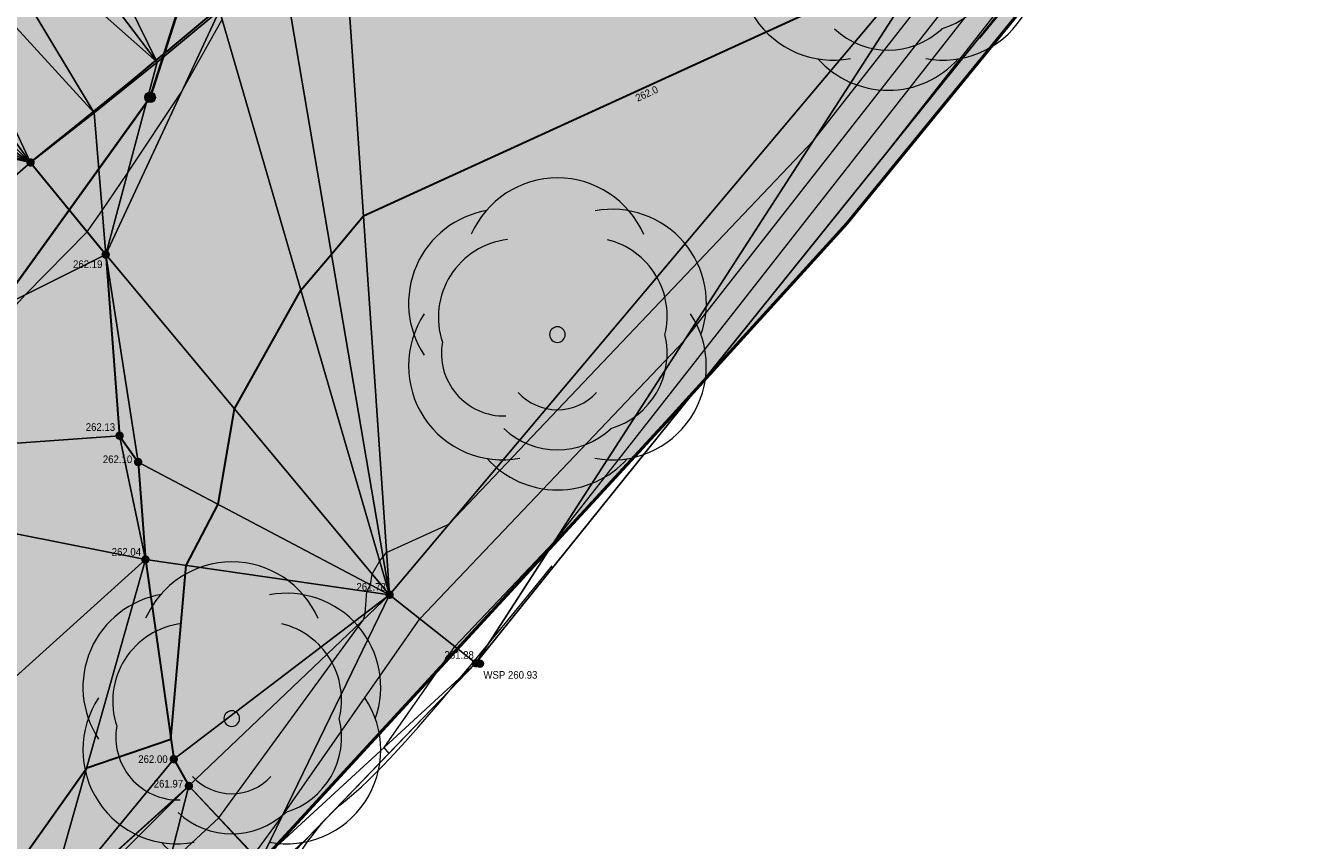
# Model space of a CAD drawing. Header units: millimetres. Extents: x 3402416 to 3403134, y 5267375 to 5268119.
# Tile 235 of 256: x 3402921 to 3402951, y 5267589 to 5267608. Entities that reach past the tile are written whole.
import ezdxf

# ---------------------------------------------------------------- set-up
doc = ezdxf.new("R2010")
doc.units = ezdxf.units.MM
doc.header["$MEASUREMENT"] = 0
doc.linetypes.add('100.5', pattern=[5.5, 3.9, -1.6])
for name, color, linetype, lineweight in [('_WBG Ideenteil + Pachtvertrag', 8, 'Continuous', 25), ('ALKIS_Grenzpunkte_nicht_endgueltig', 1, 'Continuous', 0), ('IVK_Baeume', 7, 'Continuous', 0), ('IVK_Boeschung', 7, 'Continuous', 0), ('IVK_Fahrbahnrand', 7, 'Continuous', 0), ('IVK_Mauer', 7, 'Continuous', 0), ('IVK_NSH_Hoehe Anschrieb Freiborderhoehung', 3, 'Continuous', 0), ('IVK_NSH_Hoehe Punkt Freiborderhoehung', 7, 'Continuous', 0), ('IVK_NSH_Modell Hoehenlinien Beschriftung', 1, 'Continuous', 0), ('IVK_NSH_Modell Umring Freiborderhoehung', 1, 'Continuous', 0), ('IVK_NSH_Modell Umring Werksareal', 7, 'Continuous', 0), ('IVK_NSH_Modell Vermaschung Freiborderhoehung', 2, 'Continuous', 0), ('IVK_NSH_Topographie Boeschungskante', 1, 'Continuous', 0), ('IVK_NSH_Topographie Fahrbahnrand', 7, 'Continuous', 0), ('IVK_NSH_Topographie Mauer', 7, 'Continuous', 0), ('IVK_Rahmen Stempel', 7, 'Continuous', 0)]:
    doc.layers.add(name, color=color, linetype=linetype, lineweight=lineweight)
for name, color, linetype, lineweight, true_color in [('_WBG Realisierungsteil', 7, 'Continuous', 50, 0x9494ff), ('ALKIS_Flurstuecksgrenze', 7, 'Continuous', 0, 0xffff80), ('ALKIS_Grenzpunkte_nicht_abgemarkt', 7, 'Continuous', 0, 0xffff80), ('IVK_NSH_Modell Hoehenlinien 1 Meter', 7, 'Continuous', 0, 0xe6956a), ('IVK_NSH_Modell Hoehenlinien 20 Zentimeter', 7, 'Continuous', 0, 0xe6956a)]:
    doc.layers.add(name, color=color, linetype=linetype, lineweight=lineweight, true_color=true_color)
doc.styles.add('Arial', font='arial.ttf')
doc.styles.add('IVK_Modell Beschriftung Hoehenlinien', font='arial.ttf')

# ---------------------------------------------------------------- blocks, each defined once
blk = doc.blocks.new('BAUM0')
at = {"color": 0, "linetype": 'ByBlock', "lineweight": -2}
for centre, radius, start, end in [((-1.619082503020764e-07, 0.001967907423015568), 0.002953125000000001, 23.53450000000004, 156.4215000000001), ((-0.00172320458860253, 0.0009842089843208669), 0.002953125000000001, 99.35550000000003, 213.5755000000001), ((0.001722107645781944, 0.0009828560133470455), 0.002953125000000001, 340.4815000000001, 100.5805), ((-0.001280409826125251, 0.0005410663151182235), 0.002460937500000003, 96.85150000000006, 198.5915000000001), ((0.0009836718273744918, 0.0005893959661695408), 0.002460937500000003, 346.0395, 76.17650000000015), ((-0.001723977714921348, -0.0009845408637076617), 0.002953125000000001, 146.3535000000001, 280.5785), ((0.00172133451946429, -0.000985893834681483), 0.002953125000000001, 259.3765000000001, 33.60150000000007), ((-9.350345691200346e-07, -8.424251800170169e-07), 0.0002460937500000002, 89.98250000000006, 179.9725000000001), ((-9.350345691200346e-07, -8.424251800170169e-07), 0.0002460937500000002, 359.9825000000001, 89.97250000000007), ((-0.00167460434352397, -0.0005908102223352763), 0.001968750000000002, 169.8805000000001, 271.4385000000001), ((-9.350345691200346e-07, -8.424251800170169e-07), 0.0002460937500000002, 179.9825, 269.9725), ((-9.350345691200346e-07, -8.424251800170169e-07), 0.0002460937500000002, 269.9825, 359.9725), ((0.0009832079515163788, -0.0005918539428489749), 0.002460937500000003, 286.3925000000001, 13.90850000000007), ((-1.205628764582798e-06, -0.000689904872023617), 0.001673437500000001, 222.6455000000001, 317.3095000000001), ((-1.391179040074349e-06, -0.001162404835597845), 0.002460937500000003, 226.8205000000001, 313.1345000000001), ((-1.692698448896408e-06, -0.001930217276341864), 0.002953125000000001, 221.6755000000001, 318.2795000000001)]:
    blk.add_arc(centre, radius, start, end, dxfattribs=at)
blk = doc.blocks.new('VA203a')
at = {"linetype": 'Continuous', "lineweight": 13, "extrusion": (0, 0, -1)}
blk.add_hatch(color=7, dxfattribs=at).paths.add_polyline_path([(1.192092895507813e-12, -0.05), (0.03535533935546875, -0.03535533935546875), (0.05, 0), (0.03535533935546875, 0.03535533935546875), (0, 0.05), (-0.03535533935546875, 0.03535533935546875), (-0.05, 0), (-0.03535533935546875, -0.03535533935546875)], flags=0)
blk = doc.blocks.new('Grenzpunkt_ Abm. nach Quellenlage n. zu spezifizieren')
at = {"linetype": 'Continuous', "extrusion": (0, 0, -1)}
blk.add_hatch(color=0, dxfattribs=at).paths.add_polyline_path([(1.445510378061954e-18, 0.0165, 0.57735), (-0.0143, -0.0083, 0.57735), (0.0143, -0.008199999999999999, 0.57735)])
at = {"color": 0}
blk.add_circle((0, 0), 0.0165, dxfattribs=at)

msp = doc.modelspace()

# ---------------------------------------------------------------- hatches: boundary and pattern name
at = {"layer": '_WBG Ideenteil + Pachtvertrag', "linetype": 'Continuous', "lineweight": 13, "transparency": 33554483}
h = msp.add_hatch(color=10, dxfattribs=at)
h.dxf.hatch_style = 1
h.paths.add_polyline_path([(3403020.16245001, 5267924.387769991), (3402974.164736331, 5267921.172880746), (3402970.833647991, 5267929.905829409), (3402966.125105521, 5267938.095891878), (3402962.962486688, 5267942.429970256), (3402957.609186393, 5267949.641042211), (3402947.360000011, 5267962.649999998), (3402939.807761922, 5267958.280785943), (3402940.650000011, 5267953.629999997), (3402941.220000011, 5267941.909999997), (3402941.790000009, 5267930.189999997), (3402941.545000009, 5267919.144999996), (3402940.618403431, 5267897.121720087), (3402939.51956888, 5267886.350966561), (3402937.993885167, 5267875.647076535), (3402933.952435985, 5267857.287685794), (3402924.269771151, 5267830.290976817), (3402912.70607658, 5267807.601485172), (3402888.950021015, 5267776.442785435), (3402888.948658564, 5267776.443823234), (3402875.125951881, 5267762.813248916), (3402817.856936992, 5267713.906700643), (3402814.792997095, 5267708.813060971), (3402749.530083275, 5267659.038497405), (3402740.540000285, 5267652.664999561), (3402743.030533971, 5267648.819175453), (3402726.539999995, 5267638.140000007), (3402711.869999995, 5267630.760000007), (3402634.269999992, 5267587.490000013), (3402621.469999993, 5267580.910000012), (3402607.519999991, 5267574.990000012), (3402612.549999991, 5267567.780000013), (3402597.743393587, 5267552.391029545), (3402630.485999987, 5267520.887500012), (3402683.348999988, 5267542.27000001), (3402692.954999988, 5267547.52500001), (3402703.979999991, 5267553.56000001), (3402743.097287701, 5267575.542575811), (3402746.601055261, 5267577.473139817), (3402753.342323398, 5267580.872757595), (3402757.657494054, 5267582.852254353), (3402762.378373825, 5267584.4516378), (3402767.186860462, 5267585.764340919), (3402772.29990408, 5267586.82701157), (3402777.468214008, 5267587.565390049), (3402782.590309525, 5267588.115923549), (3402787.738347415, 5267587.940988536), (3402794.98364584, 5267586.421840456), (3402794.339154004, 5267584.752635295), (3402798.108716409, 5267583.568148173), (3402799.256490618, 5267582.521750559), (3402802.297060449, 5267580.638326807), (3402804.958647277, 5267578.374340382), (3402807.449328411, 5267575.693806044), (3402813.836844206, 5267564.974516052), (3402824.334100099, 5267559.186056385), (3402831.545665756, 5267563.247558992), (3402850.736040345, 5267528.656213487), (3402857.046140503, 5267532.175631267), (3402875.097029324, 5267542.718187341), (3402879.431665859, 5267545.49590129), (3402884.47041499, 5267548.760394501), (3402887.619999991, 5267550.840000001), (3402890.11999999, 5267552.705000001), (3402892.61999999, 5267554.57), (3402896.49999999, 5267557.725), (3402900.37999999, 5267560.88), (3402903.42499999, 5267563.53), (3402911.319999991, 5267570.839999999), (3402925.41999999, 5267583.349999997), (3402926.029999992, 5267588.41), (3402935.719999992, 5267598.939999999), (3402939.889216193, 5267603.53054421), (3402947.511956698, 5267612.875241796), (3402954.37638669, 5267622.159368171), (3402960.809480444, 5267631.963964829), (3402966.189463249, 5267641.215743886), (3402971.088693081, 5267650.737576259), (3402974.884999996, 5267659.599999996), (3402977.896151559, 5267666.629987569), (3402983.519182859, 5267677.451653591), (3402987.072116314, 5267688.518937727), (3402989.662394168, 5267695.872167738), (3402996.629999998, 5267712.759999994), (3402998.879999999, 5267719.659999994), (3403002.589999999, 5267737.299999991), (3403004.045, 5267747.989999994), (3403005.500000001, 5267758.679999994), (3403006.260000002, 5267780.779999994), (3403008.055000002, 5267823.754999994), (3403009.280000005, 5267856.419999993), (3403009.069347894, 5267863.169206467), (3403007.636931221, 5267873.430262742)])
h.paths.add_polyline_path([(3402831.684338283, 5267692.713495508), (3402826.570000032, 5267697.970000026), (3402826.570000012, 5267697.970000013), (3402822.855003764, 5267702.231002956), (3402821.219958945, 5267700.910050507), (3402817.300075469, 5267705.730194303), (3402868.070000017, 5267748.980000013), (3402874.240000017, 5267754.230000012), (3402879.480000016, 5267748.100000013), (3402881.455003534, 5267745.791003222), (3402884.489868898, 5267742.976403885), (3402858.850000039, 5267715.330000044, -0.01115934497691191), (3402852.943002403, 5267709.527597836, -0.01177327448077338), (3402846.747222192, 5267703.982851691, -0.0127692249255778), (3402839.04620584, 5267697.938380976, -0.01175673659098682)], flags=16)
h.paths.add_polyline_path([(3402833.136433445, 5267693.592305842), (3402864.347414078, 5267722.274868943), (3402861.408584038, 5267725.472761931), (3402830.197603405, 5267696.79019883)], flags=24)
at = {"layer": 'IVK_NSH_Hoehe Punkt Freiborderhoehung', "linetype": 'Continuous', "lineweight": 13}
h = msp.add_hatch(color=3, dxfattribs=at)
edge = h.paths.add_edge_path(flags=0)
edge.add_arc((3402920.659, 5267604.965), 0.1, 0, 360)
h = msp.add_hatch(color=3, dxfattribs=at)
edge = h.paths.add_edge_path(flags=0)
edge.add_arc((3402922.429, 5267602.794), 0.1, 0, 360)
h = msp.add_hatch(color=3, dxfattribs=at)
edge = h.paths.add_edge_path(flags=0)
edge.add_arc((3402922.756000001, 5267598.525999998), 0.1, 0, 360)
h = msp.add_hatch(color=3, dxfattribs=at)
edge = h.paths.add_edge_path(flags=0)
edge.add_arc((3402923.194000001, 5267597.904999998), 0.1, 0, 360)
h = msp.add_hatch(color=3, dxfattribs=at)
edge = h.paths.add_edge_path(flags=0)
edge.add_arc((3402923.366, 5267595.607999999), 0.1, 0, 360)
h = msp.add_hatch(color=3, dxfattribs=at)
edge = h.paths.add_edge_path(flags=0)
edge.add_arc((3402929.115000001, 5267594.777999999), 0.1, 0, 360)
h = msp.add_hatch(color=3, dxfattribs=at)
edge = h.paths.add_edge_path(flags=0)
edge.add_arc((3402931.148000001, 5267593.163), 0.1, 0, 360)
at = {"layer": 'IVK_NSH_Hoehe Punkt Freiborderhoehung', "linetype": 'Continuous', "lineweight": 13, "true_color": 0x00d6ff}
h = msp.add_hatch(color=140, dxfattribs=at)
edge = h.paths.add_edge_path(flags=0)
edge.add_arc((3402931.246, 5267593.153), 0.1, 0, 360)
at = {"layer": 'IVK_NSH_Hoehe Punkt Freiborderhoehung', "linetype": 'Continuous', "lineweight": 13}
h = msp.add_hatch(color=3, dxfattribs=at)
edge = h.paths.add_edge_path(flags=0)
edge.add_arc((3402924.033, 5267590.902000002), 0.1, 0, 360)
h = msp.add_hatch(color=3, dxfattribs=at)
edge = h.paths.add_edge_path(flags=0)
edge.add_arc((3402924.389, 5267590.27), 0.1, 0, 360)

# ---------------------------------------------------------------- linework, layer by layer
at = {"layer": '_WBG Ideenteil + Pachtvertrag', "color": 10, "linetype": 'Continuous', "lineweight": 50, "transparency": 33554687}
msp.add_lwpolyline([(3402977.896151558, 5267666.629987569), (3402974.884999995, 5267659.599999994), (3402971.088693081, 5267650.737576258), (3402966.189463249, 5267641.215743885), (3402960.809480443, 5267631.963964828), (3402954.376386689, 5267622.159368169), (3402947.511956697, 5267612.875241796), (3402939.889216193, 5267603.530544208), (3402935.719999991, 5267598.939999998), (3402926.029999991, 5267588.409999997), (3402925.41999999, 5267583.349999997), (3402911.31999999, 5267570.839999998), (3402903.42499999, 5267563.529999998), (3402900.37999999, 5267560.879999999), (3402896.499999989, 5267557.724999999), (3402892.619999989, 5267554.569999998), (3402890.119999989, 5267552.704999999), (3402887.619999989, 5267550.839999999)], dxfattribs=at)
at = {"layer": '_WBG Realisierungsteil', "color": 168, "lineweight": 50, "transparency": 33554687}
msp.add_lwpolyline([(3402977.896151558, 5267666.629987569), (3402974.884999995, 5267659.599999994), (3402971.088693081, 5267650.737576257), (3402966.189463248, 5267641.215743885), (3402960.809480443, 5267631.963964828), (3402954.376386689, 5267622.159368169), (3402947.511956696, 5267612.875241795), (3402939.889216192, 5267603.530544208), (3402935.71999999, 5267598.939999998), (3402926.029999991, 5267588.409999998), (3402925.419999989, 5267583.349999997), (3402911.31999999, 5267570.839999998), (3402903.424999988, 5267563.529999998), (3402900.379999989, 5267560.879999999), (3402896.499999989, 5267557.724999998), (3402892.619999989, 5267554.569999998), (3402890.119999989, 5267552.704999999), (3402887.619999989, 5267550.839999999)], dxfattribs=at)
at = {"layer": 'ALKIS_Flurstuecksgrenze', "color": 7, "linetype": 'Continuous', "lineweight": 30, "flags": 128}
for points in [[(3402689.995000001, 5267422.053), (3402717.197000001, 5267432.327), (3402741.978000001, 5267450.304), (3402772.971, 5267466.711), (3402799.072000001, 5267484.188), (3402833.816000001, 5267507.517), (3402879.056, 5267548.505), (3402904.187, 5267579.668), (3402923.475000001, 5267606.5), (3402932.559, 5267634.832), (3402939.302000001, 5267648.578), (3402947.536, 5267672.508), (3402951.848000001, 5267683.083), (3402955.88, 5267695.958), (3402967.705000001, 5267733.734), (3402981.09, 5267768.228), (3402988.993, 5267784.295), (3402992.544000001, 5267794.859), (3402997.747, 5267818.13), (3402997.387000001, 5267830.675), (3403021.713, 5267924.292)], [(3403134.296628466, 5267691.508286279), (3403119.131000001, 5267695.627), (3403095.322000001, 5267701.209), (3403084.958000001, 5267700.929), (3403031.678, 5267689.835), (3402955.88, 5267695.958), (3402951.848000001, 5267683.083), (3402947.536, 5267672.508), (3402939.302000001, 5267648.578), (3402932.559, 5267634.832), (3402923.475000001, 5267606.5), (3402904.187, 5267579.668), (3402879.056, 5267548.505), (3402833.816000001, 5267507.517), (3402799.072000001, 5267484.188), (3402772.971, 5267466.711), (3402741.978000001, 5267450.304), (3402717.197000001, 5267432.327), (3402689.995000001, 5267422.053)]]:
    msp.add_lwpolyline(points, dxfattribs=at)
at = {"layer": 'IVK_Boeschung', "color": 7, "linetype": 'Continuous', "lineweight": 13, "flags": 128}
msp.add_lwpolyline([(3402926.061521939, 5267588.482043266), (3402931.148, 5267593.163000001), (3402953.577000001, 5267621.061, 0.0572530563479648), (3402973.541000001, 5267656.946), (3402978.680000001, 5267668.46), (3402978.77, 5267668.64), (3402984.157000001, 5267681.313999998), (3402990.96, 5267699.646000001), (3402999.63, 5267722.447), (3403006.127, 5267770.161), (3403007.358999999, 5267813.885999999), (3403008.555000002, 5267857.094, -0.0227738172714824), (3403007.490999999, 5267887.112)], format="xyb", dxfattribs=at)
msp.add_lwpolyline([(3402924.389, 5267590.27), (3402929.115000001, 5267594.778), (3402942.328000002, 5267610.487), (3402952.158, 5267622.722), (3402960.868, 5267637.68), (3402963.867, 5267644.518), (3402971.307, 5267657.898), (3402974.776, 5267664.129000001), (3402982.194000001, 5267681.962), (3402988.423000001, 5267700.482999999), (3402994.705000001, 5267722.891), (3402999.155, 5267749.658999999), (3402999.146000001, 5267769.856000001), (3402999.161000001, 5267793.278000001), (3402999.476999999, 5267812.698999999), (3402998.96, 5267835.502999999), (3402998.825000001, 5267855.250000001), (3402998.997000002, 5267877.198000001)], dxfattribs=at)
at = {"layer": 'IVK_Fahrbahnrand', "color": 7, "linetype": 'Continuous', "lineweight": 30}
for p, q in [((3402920.659, 5267604.965000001), (3402922.429000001, 5267602.794)), ((3402922.429000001, 5267602.794), (3402922.756, 5267598.525999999)), ((3402922.756, 5267598.525999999), (3402923.194000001, 5267597.904999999)), ((3402923.194000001, 5267597.904999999), (3402923.366, 5267595.608000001)), ((3402923.366, 5267595.608000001), (3402924.033, 5267590.901999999)), ((3402924.033, 5267590.901999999), (3402924.389, 5267590.27))]:
    msp.add_line(p, q, dxfattribs=at)
for centre, radius, start, end in [((3402770.821825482, 5267792.185201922), 239.7969617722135, 308.6711918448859, 314.3976695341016), ((3402826.994188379, 5267723.030682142), 144.559678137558, 304.3603145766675, 313.4298256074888)]:
    msp.add_arc(centre, radius, start, end, dxfattribs=at)
at = {"layer": 'IVK_Mauer', "color": 7, "linetype": 'Continuous', "lineweight": 13}
for p, q in [((3402920.998, 5267587.209), (3402924.34, 5267590.22)), ((3402924.389000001, 5267590.27), (3402926.345000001, 5267588.179))]:
    msp.add_line(p, q, dxfattribs=at)
at = {"layer": 'IVK_NSH_Modell Hoehenlinien 1 Meter', "color": 32, "linetype": 'Continuous', "lineweight": 30, "true_color": 0xcd6000, "elevation": 262, "flags": 128}
msp.add_lwpolyline([(3402919.411, 5267587.077), (3402921.982, 5267590.699), (3402923.966, 5267591.373), (3402924.324, 5267595.47), (3402925.078000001, 5267596.91), (3402925.464000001, 5267599.156), (3402927.027, 5267601.955), (3402927.749, 5267602.804), (3402928.502, 5267603.709), (3402941.712, 5267609.755), (3402942.160000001, 5267610.227), (3402942.464000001, 5267610.614), (3402942.949, 5267611.26), (3402944.983, 5267622.51), (3402945.668000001, 5267623.441), (3402946.374, 5267624.437), (3402947.101, 5267625.502), (3402947.852, 5267626.643), (3402948.369, 5267627.27), (3402948.890000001, 5267627.914), (3402949.414, 5267628.574), (3402949.941000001, 5267629.251), (3402950.471, 5267629.945), (3402951.005, 5267630.657)], dxfattribs=at)
at = {"layer": 'IVK_NSH_Modell Hoehenlinien 20 Zentimeter', "color": 32, "linetype": 'Continuous', "lineweight": 13, "true_color": 0xcd6000, "flags": 128}
for points, elevation in [([(3402929.102, 5267591.04), (3402928.991, 5267591.178), (3402930.652, 5267593.557), (3402932.996000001, 5267596.027000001), (3402949.856000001, 5267617.563), (3402952.997, 5267621.74), (3402956.183000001, 5267627.001), (3402970.439, 5267652.230000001), (3402971.694000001, 5267654.574), (3402973.115000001, 5267657.127), (3402973.839000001, 5267658.678), (3402982.846, 5267678.912)], 261.4), ([(3402940.937, 5267605.339000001), (3402952.320000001, 5267619.88), (3402953.381000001, 5267621.29), (3402954.457, 5267623.067), (3402969.738, 5267650.111)], 261.2), ([(3402923.921000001, 5267588.437), (3402925.094000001, 5267589.521000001), (3402928.512000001, 5267594.203000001), (3402928.538000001, 5267594.338000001), (3402928.583000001, 5267594.855000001), (3402928.666000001, 5267595.015000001), (3402928.709, 5267595.264000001), (3402928.883, 5267595.575), (3402928.963, 5267595.67), (3402929.047, 5267595.77), (3402930.515000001, 5267596.442), (3402939.105, 5267605.493000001), (3402944.928000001, 5267612.931), (3402952.229000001, 5267622.639000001), (3402959.634000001, 5267634.868000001), (3402963.388, 5267641.512), (3402967.497, 5267649.182)], 261.8), ([(3402925.919000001, 5267588.646000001), (3402926.588, 5267589.561000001), (3402929.832, 5267594.208000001), (3402936.051, 5267600.760000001), (3402947.392, 5267615.247000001), (3402952.613, 5267622.189), (3402957.908000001, 5267630.934), (3402966.914, 5267646.871)], 261.6), ([(3402903.930000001, 5267586.403), (3402912.801, 5267593.100000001), (3402915.310000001, 5267597.209), (3402917.153, 5267598.126), (3402920.539, 5267601.851), (3402921.995000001, 5267603.327), (3402922.345000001, 5267603.833000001), (3402922.942, 5267604.715), (3402924.21, 5267606.614), (3402925.171000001, 5267608.335)], 262.2)]:
    msp.add_lwpolyline(points, dxfattribs=dict(at, elevation=elevation))
at = {"layer": 'IVK_NSH_Modell Umring Freiborderhoehung', "color": 6, "linetype": '100.5', "ltscale": 10, "true_color": 0xe202f2}
msp.add_open_spline([(3402973.402, 5267889.37, 266.63), (3402971.259000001, 5267898.655, 266.884), (3402973.221, 5267899.259, 266.92), (3402979.065, 5267899.964, 266.983), (3402987.632000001, 5267901.332, 266.645), (3402996.574, 5267901.247, 267.164), (3402999.854, 5267900.751, 267.116), (3403001.073, 5267899.555, 266.771), (3403007.491, 5267887.112, 261.1240000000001), (3403008.555000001, 5267857.094, 261.209), (3403007.359000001, 5267813.886, 261.074), (3403006.127, 5267770.161, 261.248), (3402999.63, 5267722.447, 261.063), (3402990.96, 5267699.646, 261.254), (3402984.157000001, 5267681.314, 261.31), (3402973.541000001, 5267656.946, 261.224), (3402953.577000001, 5267621.061, 261.098), (3402931.148000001, 5267593.163, 261.279), (3402926.345000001, 5267588.179, 261.563), (3402925.493, 5267583.399, 261.5110000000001), (3402911.549000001, 5267570.877, 261.576), (3402911.412, 5267570.875, 261.58), (3402911.339000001, 5267570.85, 262.251), (3402902.615000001, 5267562.888, 262.266), (3402892.302000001, 5267554.41, 262.276), (3402881.339000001, 5267546.676, 262.302), (3402874.151000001, 5267542.111, 262.268), (3402866.574, 5267537.704, 262.28), (3402866.402, 5267538.022, 262.27), (3402865.737000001, 5267539.264, 262.279), (3402868.892, 5267541.002, 262.274), (3402868.752, 5267541.251, 262.276), (3402868.744, 5267541.273, 262.225), (3402864.707, 5267548.554, 262.213), (3402862.826, 5267549.046, 262.204), (3402861.239000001, 5267548.161, 262.217), (3402861.219000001, 5267548.172, 262.174), (3402860.109000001, 5267550.144, 262.171), (3402860.127, 5267550.151, 262.401), (3402859.981000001, 5267550.413, 262.4), (3402859.545, 5267550.177, 262.402), (3402857.42, 5267547.064, 262.409), (3402861.361, 5267539.982, 262.423), (3402857.268000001, 5267537.712, 262.414), (3402857.595000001, 5267537.1, 262.401), (3402855.077000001, 5267535.648, 262.413), (3402855.391, 5267535.133, 262.415), (3402847.117000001, 5267530.472, 262.423), (3402844.698, 5267529.084, 262.42), (3402844.686000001, 5267529.154, 262.243), (3402841.189, 5267535.306, 262.197), (3402834.324, 5267531.517, 262.1960000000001), (3402825.188000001, 5267526.398, 262.199), (3402816.640000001, 5267521.633, 262.187), (3402807.825000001, 5267516.664, 262.189), (3402799.117000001, 5267511.766, 262.187), (3402790.161, 5267506.762, 262.187), (3402785.002, 5267503.849, 262.181), (3402780.631000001, 5267501.338, 262.252), (3402779.518000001, 5267503.255, 262.252), (3402779.51, 5267503.225, 261.302), (3402771.145, 5267498.561, 261.306), (3402762.032000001, 5267493.996, 261.293), (3402753.326, 5267489.085, 261.279), (3402744.624, 5267484.192, 261.304), (3402737.594000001, 5267477.268, 261.295), (3402739.756000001, 5267473.33, 261.2970000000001), (3402739.329, 5267473.086, 261.293), (3402740.745000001, 5267471.036, 261.302), (3402742.522, 5267468.178, 261.301), (3402737.854, 5267465.502, 261.276), (3402736.075000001, 5267464.499, 261.3090000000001), (3402734.307, 5267463.533, 261.292), (3402734.274000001, 5267463.516, 262.291), (3402732.350000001, 5267462.487, 262.274), (3402724.718, 5267458.614, 262.463), (3402722.217000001, 5267454.994, 262.478), (3402722.175, 5267455, 262.6070000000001), (3402720.67, 5267453.302, 262.568), (3402719.337, 5267455.763, 262.5710000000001), (3402719.314, 5267455.757, 262.497), (3402715.054, 5267453.445, 262.491), (3402712.311000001, 5267452.143, 258.2440000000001), (3402707.951, 5267450.18, 258.263), (3402703.588, 5267448.754, 258.252), (3402699.675, 5267457.066, 258.28), (3402695.118, 5267469.736, 258.679), (3402692.195, 5267479.923, 258.969), (3402702.031, 5267485.048, 259.195), (3402707.857, 5267488.496, 259.373), (3402715.117000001, 5267492.487, 259.098), (3402719.239000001, 5267494.954, 259.258), (3402721.036, 5267494.67, 259.279), (3402723.049000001, 5267491.187, 262.242), (3402725.561000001, 5267486.822, 262.264), (3402729.362000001, 5267488.733, 262.271), (3402737.009000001, 5267493.102, 262.276), (3402745.765000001, 5267498.005, 262.28), (3402754.496, 5267502.989, 262.292), (3402763.191000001, 5267507.689, 262.2730000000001), (3402771.922, 5267512.655, 262.276), (3402774.429, 5267514.204, 262.227), (3402783.438000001, 5267519.244, 262.226), (3402792.034, 5267524.084, 262.23), (3402800.847000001, 5267529.005, 262.2200000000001), (3402809.211000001, 5267533.706, 262.217), (3402818.25, 5267538.767, 262.216), (3402826.523000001, 5267543.492, 262.222), (3402838.805000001, 5267550.458, 262.215), (3402835.571, 5267556.173, 262.289), (3402836.864000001, 5267556.946, 262.342), (3402832.914, 5267564.026, 262.3330000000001), (3402828.391, 5267572.116, 262.301), (3402828.714000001, 5267572.295, 262.2970000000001), (3402828.751000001, 5267572.324, 262.218), (3402831.204, 5267573.654, 262.187), (3402830.856000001, 5267577.123, 262.171), (3402838.132000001, 5267575.061, 262.179), (3402857.727, 5267580.016, 262.296), (3402858.743, 5267586.148, 262.343), (3402856.571, 5267590.239, 262.325), (3402872.490000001, 5267592.439, 262.352), (3402877.389, 5267594.62, 262.202), (3402881.373000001, 5267600.75, 262.129), (3402885.875, 5267603.453, 262.135), (3402897.38, 5267602.371, 262.069), (3402906.697000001, 5267606.506, 262.0950000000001), (3402914.635, 5267612.832, 262.118), (3402919.801, 5267617.02, 262.213), (3402922.673, 5267622.771, 262.143), (3402927.52, 5267629.693, 262.2080000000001), (3402932.198, 5267635.327, 262.186), (3402941.376000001, 5267637.011, 262.09), (3402947.200000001, 5267645.566, 262.07), (3402949.802000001, 5267656.334, 262.328), (3402957.649000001, 5267672.321, 262.37), (3402963.36, 5267678.252, 262.337), (3402968.961000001, 5267685.849, 262.32), (3402968.435000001, 5267695.836, 262.336), (3402971.662, 5267699.315, 262.308), (3402983.328000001, 5267726.695, 262.51), (3402987.168000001, 5267750.814, 262.971), (3402988.274000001, 5267771.277, 263.412), (3402989.890000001, 5267792.909, 264.016), (3402990.532000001, 5267812.395, 264.397), (3402986.982, 5267832.181, 264.939), (3402981.541000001, 5267853.095, 265.631), (3402977.157000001, 5267872.138, 266.165), (3402973.402, 5267889.37, 266.63)], degree=1, dxfattribs=at)
at = {"layer": 'IVK_NSH_Topographie Boeschungskante', "color": 3, "linetype": 'Continuous', "lineweight": 13}
for p, q in [((3402929.115000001, 5267594.778, 261.775), (3402942.328000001, 5267610.487, 262.0110000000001)), ((3402924.389, 5267590.27, 261.971), (3402929.115000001, 5267594.778, 261.775))]:
    msp.add_line(p, q, dxfattribs=at)
msp.add_polyline3d([(3403007.491, 5267887.112, 261.1240000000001), (3403008.555, 5267857.093999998, 261.2090000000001), (3403007.359, 5267813.885999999, 261.0740000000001), (3403006.127, 5267770.160999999, 261.248), (3402999.629999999, 5267722.447, 261.063), (3402990.96, 5267699.646, 261.2540000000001), (3402984.157, 5267681.313999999, 261.3100000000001), (3402973.541000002, 5267656.946, 261.224), (3402953.577000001, 5267621.061000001, 261.0980000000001), (3402931.148, 5267593.163, 261.2790000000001), (3402926.345000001, 5267588.179, 261.563)], dxfattribs=at)
at = {"layer": 'IVK_NSH_Topographie Fahrbahnrand', "color": 7, "linetype": 'Continuous', "lineweight": 13}
msp.add_polyline3d([(3402924.389, 5267590.27, 261.971), (3402924.033, 5267590.902, 261.995), (3402923.366, 5267595.608, 262.045), (3402923.194000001, 5267597.905, 262.105), (3402922.756000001, 5267598.526, 262.134), (3402922.429, 5267602.794, 262.187), (3402920.659, 5267604.965, 262.24)], dxfattribs=at)
at = {"layer": 'IVK_NSH_Topographie Fahrbahnrand', "color": 7, "linetype": 'Continuous', "lineweight": 13, "extrusion": (0.02781338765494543, -0.02378712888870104, 0.9993300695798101)}
msp.add_arc((6215023.433506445, 837283.3191317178, -30392.38247198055), 239.645435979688, 259.2024907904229, 264.9326654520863, dxfattribs=at)
at = {"layer": 'IVK_NSH_Topographie Mauer', "color": 7, "linetype": 'Continuous', "lineweight": 13}
msp.add_line((3402924.389, 5267590.27, 261.971), (3402920.998000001, 5267587.209, 261.968), dxfattribs=at)
msp.add_polyline3d([(3402924.389000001, 5267590.27, 261.9710000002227), (3402926.068, 5267588.487999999, 261.563999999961), (3402926.345000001, 5267588.179, 261.563), (3402925.493000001, 5267583.399, 261.5110000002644), (3402911.549000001, 5267570.877000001, 261.5760000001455), (3402911.412, 5267570.875, 261.58), (3402911.339000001, 5267570.85, 262.2509999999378), (3402909.126000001, 5267574.961999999, 262.2699999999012)], dxfattribs=at)
at = {"layer": 'IVK_Rahmen Stempel', "color": 7, "linetype": 'Continuous', "lineweight": 30}
msp.add_3dface([(3402461.796628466, 5267374.849302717), (3403134.296628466, 5267374.849302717), (3403134.296628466, 5268117.349302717), (3402461.796628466, 5268117.349302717)], dxfattribs=at)
msp.add_3dface([(3402461.796628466, 5267374.849302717), (3403134.296628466, 5267374.849302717), (3403134.296628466, 5268117.349302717), (3402461.796628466, 5268117.349302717)], dxfattribs=at)

# ---------------------------------------------------------------- block references
at = {"layer": 'ALKIS_Grenzpunkte_nicht_abgemarkt', "color": 7, "xscale": 7.5, "yscale": 7.5, "zscale": 7.5}
msp.add_blockref('Grenzpunkt_ Abm. nach Quellenlage n. zu spezifizieren', (3402923.475000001, 5267606.5), dxfattribs=at)
at = {"layer": 'ALKIS_Grenzpunkte_nicht_endgueltig', "color": 22, "ltscale": 0.5, "true_color": 0xe51a1a, "xscale": 10, "yscale": 10, "zscale": 10}
msp.add_blockref('VA203a', (3402923.475000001, 5267606.5), dxfattribs=at)
at = {"layer": 'IVK_Baeume', "color": 3, "linetype": 'Continuous', "lineweight": 13, "xscale": 749.9999999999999, "yscale": 749.9999999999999, "zscale": 100, "rotation": 359.9919}
for p in [(3402940.86, 5267610.33), (3402933.07, 5267600.91), (3402925.4, 5267591.86)]:
    msp.add_blockref('BAUM0', p, dxfattribs=at)

# ---------------------------------------------------------------- texts
at = {"layer": 'IVK_NSH_Hoehe Anschrieb Freiborderhoehung', "color": 3, "linetype": 'Continuous', "char_height": 0.18, "attachment_point": 1, "line_spacing_factor": 0.69, "style": 'Arial'}
for s, insert in [('\\H1x;\\W0.9;262.19', (3402921.659537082, 5267602.65833375, 262.187)), ('\\H1x;\\W0.9;262.13', (3402921.959582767, 5267598.820004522, 262.134)), ('\\H1x;\\W0.9;262.10', (3402922.361956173, 5267598.060059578, 262.105)), ('\\H1x;\\W0.9;262.04', (3402922.570080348, 5267595.877386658, 262.045)), ('\\H1x;\\W0.9;261.78', (3402928.335290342, 5267595.053594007, 261.775)), ('\\H1x;\\W0.9;261.28', (3402930.408603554, 5267593.449431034, 261.279)), ('\\H1x;\\W0.9;262.00', (3402923.196590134, 5267590.993560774, 261.995)), ('\\H1x;\\W0.9;261.97', (3402923.560559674, 5267590.414059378, 261.971))]:
    msp.add_mtext(s, dxfattribs=dict(at, insert=insert))
at = {"layer": 'IVK_NSH_Hoehe Anschrieb Freiborderhoehung', "color": 140, "linetype": 'Continuous', "lineweight": 13, "true_color": 0x00d6ff, "insert": (3402931.326037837, 5267592.978144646, 260.928), "char_height": 0.18, "attachment_point": 1, "line_spacing_factor": 0.69, "style": 'Arial'}
msp.add_mtext('\\H1x;\\W0.9;WSP 260.93', dxfattribs=at)
at = {"layer": 'IVK_NSH_Modell Hoehenlinien Beschriftung', "color": 7, "linetype": 'Continuous', "insert": (3402935.136, 5267606.668, 262), "char_height": 0.1749999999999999, "attachment_point": 2, "rotation": 24.59100050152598, "line_spacing_factor": 0.69, "style": 'IVK_Modell Beschriftung Hoehenlinien'}
msp.add_mtext('\\H1x;\\W0.9;262.0', dxfattribs=at)

# ---------------------------------------------------------------- meshes
at = {"layer": 'IVK_NSH_Modell Umring Werksareal', "color": 6, "linetype": 'Continuous', "lineweight": 13, "true_color": 0xe202f2}
mesh = msp.add_polyface(dxfattribs=at)
corners = [(3402762.413000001, 5267617.541, 261.278), (3402759.973000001, 5267620.657, 261.3210000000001), (3402762.177000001, 5267621.875, 261.324), (3402764.78, 5267623.361, 262), (3402765.029410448, 5267623.509747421, 262.0470000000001), (3402765.132000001, 5267623.572, 262.0470000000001), (3402765.126000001, 5267623.597, 262.033), (3402765.0549287, 5267623.740348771, 262.033), (3402768.144933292, 5267625.272348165, 262.0697843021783), (3402768.79351321, 5267625.574502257, 262.0876161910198), (3402769.348859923, 5267625.823990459, 262.1026734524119), (3402769.805327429, 5267626.022788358, 262.1149062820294), (3402770.716415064, 5267626.402983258, 262.1389425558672), (3402771.819870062, 5267626.834513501, 262.1673914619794), (3402772.643791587, 5267627.136559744, 262.1881719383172), (3402773.392694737, 5267627.396470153, 262.2067253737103), (3402774.278325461, 5267627.686181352, 262.2282620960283), (3402775.264648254, 5267627.986734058, 262.2517416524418), (3402776.490286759, 5267628.328418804, 262.2801904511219), (3402777.367551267, 5267628.551749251, 262.3000669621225), (3402778.203772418, 5267628.748403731, 262.3186421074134), (3402779.377579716, 5267629.037662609, 262.3417897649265), (3402780.663048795, 5267629.298674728, 262.3647404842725), (3402781.904254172, 5267629.496754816, 262.3846010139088), (3402782.986919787, 5267629.627089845, 262.4001151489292), (3402783.935152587, 5267629.709184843, 262.412336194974), (3402788.698, 5267633.196, 262.6240000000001), (3402790.747, 5267634.336, 262.752), (3402793.374, 5267635.652, 262.802), (3402793.395, 5267635.647, 262.96), (3402794.703000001, 5267636.415, 262.967), (3402794.720000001, 5267636.421, 262.806), (3402806.142, 5267642.755, 262.826), (3402817.078000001, 5267648.877, 262.811), (3402816.569839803, 5267649.885429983, 262.825), (3402816.501000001, 5267650.014, 262.825), (3402816.42823251, 5267650.149905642, 262.825), (3402816.414, 5267650.199, 262.816), (3402816.391, 5267650.212, 263.018), (3402816.433000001, 5267650.577, 263.015), (3402822.76, 5267654.114, 262.939), (3402822.933000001, 5267653.871, 262.926), (3402822.935000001, 5267653.87, 262.713), (3402822.957194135, 5267653.840188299, 262.7060553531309), (3402829.20023251, 5267657.316905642, 262.5830000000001), (3402837.419799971, 5267661.927231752, 262.496), (3402837.860592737, 5267662.163243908, 262.496), (3402846.521315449, 5267667.00575074, 262.431), (3402857.556799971, 5267673.173231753, 262.3860000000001), (3402857.997592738, 5267673.409243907, 262.3860000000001), (3402859.986688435, 5267674.537583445, 262.362), (3402860.345000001, 5267674.811, 262.382), (3402860.715688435, 5267674.931583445, 262.3690000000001), (3402865.548688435, 5267677.641583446, 262.397), (3402872.214688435, 5267681.350583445, 262.45), (3402873.352, 5267681.721, 262.453), (3402873.35804099, 5267681.726235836, 262.5350398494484), (3402873.319000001, 5267681.796, 262.538), (3402877.616, 5267684.201, 262.53), (3402877.128, 5267685.073, 262.567), (3402877.197808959, 5267685.112072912, 262.5668700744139), (3402877.215, 5267685.118, 262.463), (3402879.804, 5267686.592, 262.502), (3402879.805283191, 5267686.607772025, 262.5991441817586), (3402879.875, 5267686.647, 262.6), (3402880.375, 5267685.759, 262.572), (3402890.175, 5267691.248, 262.736), (3402896.57, 5267694.844, 262.77), (3402896.101, 5267695.662, 262.763), (3402896.17039458, 5267695.701794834, 262.7638737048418), (3402896.182, 5267695.701, 262.695), (3402900.121, 5267697.902, 262.702), (3402900.128771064, 5267697.911687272, 262.7608228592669), (3402900.199, 5267697.95, 262.7610000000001), (3402900.648000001, 5267697.127, 262.753), (3402911.965, 5267703.471, 262.783), (3402912.478319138, 5267703.768722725, 262.783331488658), (3402913.009833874, 5267704.056077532, 262.7830141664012), (3402913.421397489, 5267704.264604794, 262.7823271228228), (3402913.838610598, 5267704.464017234, 262.781252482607), (3402914.302670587, 5267704.672131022, 262.7796249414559), (3402914.761697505, 5267704.864263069, 262.7775817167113), (3402915.21099251, 5267705.039508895, 262.7751772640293), (3402915.746064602, 5267705.232166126, 262.7718071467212), (3402916.23042726, 5267705.391939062, 262.7682946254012), (3402916.756000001, 5267705.55, 262.764), (3402915.717000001, 5267707.4, 262.784), (3402915.786752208, 5267707.439174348, 262.784), (3402915.806, 5267707.437, 262.71), (3402917.475000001, 5267707.838, 262.71), (3402917.476708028, 5267707.856802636, 262.791), (3402917.547, 5267707.895, 262.791), (3402921.478000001, 5267708.959, 262.843), (3402925.066000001, 5267711.336, 262.609), (3402928.563000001, 5267714.988, 262.447), (3402930.258, 5267713.998, 262.471), (3402933.77, 5267719.117, 262.526), (3402939.731000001, 5267728.616, 262.4340000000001), (3402943.002, 5267734.06, 262.485), (3402944.737000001, 5267732.963, 262.4480000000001), (3402944.56261715, 5267732.73550547, 262.4501300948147), (3402944.428572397, 5267732.510207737, 262.451570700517), (3402944.325978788, 5267732.285231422, 262.4524682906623), (3402944.247199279, 5267732.048917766, 262.4529095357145), (3402944.185467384, 5267731.749248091, 262.4528085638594), (3402944.163318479, 5267731.439646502, 262.451983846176), (3402944.177294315, 5267731.172078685, 262.4506979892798), (3402944.218017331, 5267730.924544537, 262.4490274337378), (3402944.296489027, 5267730.649393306, 262.4465958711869), (3402944.396693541, 5267730.408823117, 262.4439231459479), (3402944.513490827, 5267730.196155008, 262.4410721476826), (3402944.614308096, 5267730.046442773, 262.4387433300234), (3402944.748362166, 5267729.879635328, 262.4357726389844), (3402944.878, 5267729.744, 262.433), (3402950.928, 5267722.684, 262.415), (3402958.996, 5267713.311, 262.416), (3402966.464000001, 5267704.917, 262.3860000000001), (3402971.662, 5267699.315, 262.308), (3402968.435000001, 5267695.836, 262.336), (3402968.961000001, 5267685.849, 262.32), (3402963.36, 5267678.252, 262.337), (3402957.717000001, 5267672.338, 262.371), (3402957.649000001, 5267672.321, 262.37), (3402949.802000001, 5267656.334, 262.328), (3402947.200000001, 5267645.566, 262.07), (3402941.376000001, 5267637.011, 262.09), (3402932.198, 5267635.327, 262.186), (3402927.52, 5267629.693, 262.2080000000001), (3402922.673, 5267622.771, 262.143), (3402919.801, 5267617.02, 262.213), (3402914.635, 5267612.832, 262.118), (3402906.697000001, 5267606.506, 262.0950000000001), (3402897.38, 5267602.371, 262.069), (3402885.875, 5267603.453, 262.135), (3402881.373000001, 5267600.75, 262.129), (3402877.389, 5267594.62, 262.202), (3402872.490000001, 5267592.439, 262.352), (3402872.274000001, 5267592.322, 262.3439999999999), (3402856.571, 5267590.239, 262.325), (3402858.743, 5267586.148, 262.3430000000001), (3402857.727, 5267580.016, 262.296), (3402838.132000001, 5267575.061, 262.179), (3402830.856000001, 5267577.123, 262.171), (3402829.633, 5267576.445, 262.167), (3402829.616002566, 5267576.431442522, 262.1748916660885), (3402831.149626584, 5267573.632723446, 262.1948014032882), (3402831.204, 5267573.654, 262.187), (3402828.751000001, 5267572.324, 262.218), (3402828.714000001, 5267572.335, 262.318), (3402827.215, 5267575.032, 262.304), (3402827.205000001, 5267575.085, 262.204), (3402826.772, 5267574.84, 262.211), (3402826.277, 5267575.687, 262.206), (3402824.637000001, 5267577.461, 261.871), (3402822.453000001, 5267581.14, 261.849), (3402819.756000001, 5267585.581, 261.8860000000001), (3402815.675, 5267589.71, 261.794), (3402811.376000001, 5267593.551, 261.756), (3402803.071, 5267597.641, 261.6840000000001), (3402803.324, 5267598.152, 261.735), (3402799.313000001, 5267599.618, 261.701), (3402798.953000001, 5267598.711, 261.4580000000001), (3402796.779000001, 5267593.18, 257.866), (3402796.833000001, 5267591.462, 257.686), (3402792.991, 5267592.372, 257.596), (3402784.383, 5267593.048, 257.709), (3402775.595000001, 5267592.07, 257.662), (3402767.162, 5267590.358, 257.668), (3402758.663000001, 5267587.668, 257.631), (3402751.656, 5267584.674, 257.6480000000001), (3402744.349, 5267580.838, 257.597), (3402737.224, 5267576.928, 257.701), (3402729.299000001, 5267572.511, 257.661), (3402721.384000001, 5267568.088, 257.679), (3402712.401000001, 5267563.092, 257.637), (3402702.115000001, 5267557.288, 257.688), (3402701.344000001, 5267558.508, 257.897), (3402698.497, 5267563.37, 261.173), (3402697.075000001, 5267566.019, 261.314), (3402697.037217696, 5267566.089515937, 261.314), (3402697.032000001, 5267566.099, 261.213), (3402696.589000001, 5267566.226, 261.224), (3402694.023000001, 5267570.659, 261.281), (3402690.827000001, 5267576.175, 261.339), (3402688.221, 5267580.593, 261.381), (3402699.242000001, 5267586.694, 261.202), (3402706.637000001, 5267590.803, 261.304), (3402708.757000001, 5267587.494, 261.2730000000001), (3402708.762595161, 5267587.481178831, 261.3690000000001), (3402708.801, 5267587.411, 261.3690000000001), (3402712.25, 5267581.508, 261.195), (3402718.085, 5267584.805, 261.168), (3402718.966, 5267585.308, 261.175), (3402725.520626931, 5267589.032312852, 261.243), (3402725.576, 5267589.097, 261.243), (3402727.393000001, 5267590.316, 261.223), (3402727.461000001, 5267590.33, 261.229), (3402734.748000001, 5267594.569, 261.354), (3402738.837, 5267596.715, 261.433), (3402740.595000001, 5267597.66, 261.444), (3402742.138, 5267598.543, 261.4), (3402750.306, 5267603.054, 261.529), (3402751.21, 5267603.553, 261.522), (3402755.657000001, 5267606.04, 261.526), (3402760.137000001, 5267608.58, 261.536), (3402760.998000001, 5267609.069, 261.54), (3402765.605, 5267611.658, 261.691), (3402762.446, 5267617.468, 261.364), (3402762.415105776, 5267617.5363414, 261.364)]
mesh.append_faces([[corners[k] for k in face] for face in [(118, 116, 117), (73, 71, 72), (147, 145, 146), (152, 150, 151), (64, 62, 63), (100, 98, 99), (120, 118, 119), (122, 120, 121), (95, 93, 94), (91, 89, 90), (88, 86, 87), (77, 75, 76), (126, 124, 125), (70, 68, 69), (61, 59, 60), (58, 56, 57), (130, 128, 129), (55, 53, 54), (52, 50, 51), (133, 131, 132), (136, 134, 135), (138, 136, 137), (37, 35, 36), (31, 29, 30), (140, 138, 139), (29, 27, 28), (159, 157, 158), (164, 162, 163), (8, 6, 7), (2, 0, 1), (196, 194, 195), (187, 185, 186), (185, 183, 184), (176, 174, 175), (42, 40, 41), (182, 180, 181), (39, 37, 38)]], dxfattribs={"vtx0": -1, "color": 6})
mesh.append_faces([[corners[k] for k in face] for face in [(116, 95, 115), (114, 97, 113), (149, 144, 148), (153, 144, 152), (144, 153, 143), (62, 65, 61), (98, 105, 97), (113, 97, 112), (93, 122, 92), (92, 85, 91), (89, 85, 88), (85, 75, 84), (84, 75, 83), (83, 75, 82), (82, 75, 81), (81, 75, 80), (80, 75, 79), (79, 75, 78), (78, 75, 77), (75, 123, 74), (67, 126, 66), (66, 126, 65), (56, 58, 55), (53, 133, 52), (50, 133, 49), (49, 133, 48), (48, 133, 47), (47, 134, 46), (46, 134, 45), (45, 138, 44), (44, 138, 43), (35, 39, 34), (33, 157, 32), (157, 138, 156), (141, 138, 140), (32, 159, 31), (155, 142, 154), (27, 160, 26), (26, 160, 25), (25, 165, 24), (24, 165, 23), (22, 206, 21), (21, 206, 20), (20, 206, 19), (19, 206, 18), (18, 206, 17), (17, 206, 16), (16, 206, 15), (15, 206, 14), (14, 206, 13), (13, 206, 12), (12, 206, 11), (11, 206, 10), (10, 206, 9), (6, 8, 5), (9, 206, 8), (5, 207, 4), (4, 207, 3), (0, 3, 208), (206, 167, 205), (205, 167, 204), (204, 167, 203), (203, 168, 202), (202, 168, 201), (201, 169, 200), (200, 169, 199), (199, 170, 198), (198, 170, 197), (197, 171, 196), (193, 172, 192), (192, 172, 191), (191, 173, 190), (174, 190, 173), (180, 190, 179), (183, 185, 182), (179, 174, 178), (178, 174, 177), (177, 174, 176), (40, 42, 39)]], dxfattribs={"vtx0": -1, "vtx1": -1, "color": 6})
mesh.append_faces([[corners[k] for k in face] for face in [(116, 118, 95), (71, 74, 67), (150, 152, 144), (95, 118, 120), (95, 120, 122), (95, 122, 93), (92, 122, 85), (89, 91, 85), (85, 123, 75), (74, 123, 126), (67, 74, 126), (65, 127, 58), (58, 127, 55), (65, 58, 61), (55, 128, 130), (55, 130, 133), (53, 55, 133), (52, 133, 50), (45, 134, 138), (134, 136, 138), (43, 138, 33), (43, 34, 39), (35, 37, 39), (33, 138, 157), (155, 138, 142), (32, 157, 159), (31, 160, 29), (29, 160, 27), (25, 160, 165), (22, 165, 206), (5, 8, 206), (196, 171, 193), (185, 190, 182), (190, 174, 179), (190, 180, 182)]], dxfattribs={"vtx0": -1, "vtx1": -1, "vtx2": -1, "color": 6})
mesh.append_faces([[corners[k] for k in face] for face in [(115, 95, 96), (96, 114, 115), (114, 96, 97), (71, 73, 74), (145, 147, 148), (144, 149, 150), (148, 144, 145), (62, 64, 65), (98, 100, 101), (98, 101, 102), (98, 102, 103), (98, 103, 104), (98, 104, 105), (97, 105, 106), (97, 106, 107), (97, 107, 108), (97, 108, 109), (97, 109, 110), (97, 110, 111), (97, 111, 112), (85, 122, 123), (88, 85, 86), (126, 123, 124), (67, 70, 71), (70, 67, 68), (65, 126, 127), (61, 58, 59), (55, 127, 128), (133, 130, 131), (47, 133, 134), (43, 33, 34), (138, 155, 156), (138, 141, 142), (31, 159, 160), (153, 142, 143), (142, 153, 154), (165, 22, 23), (165, 160, 161), (164, 161, 162), (161, 164, 165), (5, 206, 207), (0, 2, 3), (3, 207, 208), (206, 165, 166), (206, 166, 167), (203, 167, 168), (201, 168, 169), (199, 169, 170), (197, 170, 171), (196, 193, 194), (193, 171, 172), (191, 172, 173), (185, 187, 188), (185, 188, 189), (185, 189, 190), (39, 42, 43)]], dxfattribs={"vtx0": -1, "vtx2": -1, "color": 6})
at = {"layer": 'IVK_NSH_Modell Vermaschung Freiborderhoehung', "color": 2}
mesh = msp.add_polyface(dxfattribs=at)
corners = [(3402925.493, 5267583.399, 261.5110000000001), (3402921.660000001, 5267585.302, 261.576), (3402916.005, 5267582.384, 261.592), (3402921.302000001, 5267585.343, 261.581), (3402926.345000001, 5267588.179, 261.563), (3402923.276000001, 5267585.907, 261.564), (3402922.999, 5267585.687, 261.566), (3402922.013, 5267585.318, 261.574), (3402922.36, 5267585.389, 261.5710000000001), (3402922.691000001, 5267585.513, 261.569), (3402926.068, 5267588.488, 261.564), (3402931.148000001, 5267593.163, 261.279), (3402924.389, 5267590.27, 261.971), (3402929.115000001, 5267594.778, 261.775), (3402921.182, 5267587.064, 261.962), (3402920.066000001, 5267586.038, 261.599), (3402920.329, 5267585.792, 261.594), (3402920.998000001, 5267587.209, 261.968), (3402920.628, 5267585.591, 261.59), (3402920.955000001, 5267585.44, 261.585), (3402924.033, 5267590.902, 261.995), (3402923.366, 5267595.608, 262.045), (3402923.194000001, 5267597.905, 262.105), (3402922.756000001, 5267598.526, 262.134), (3402942.328000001, 5267610.487, 262.0110000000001), (3402953.577000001, 5267621.061, 261.098), (3402922.429, 5267602.794, 262.187), (3402925.11, 5267608.545, 262.207), (3402928, 5267611.024, 262.1840000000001), (3402926.563000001, 5267609.775, 262.195), (3402922.158, 5267606.139, 262.229), (3402920.659, 5267604.965, 262.24), (3402923.641, 5267607.333, 262.218), (3402929.421000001, 5267612.291, 262.173), (3402917.970000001, 5267610.713, 262.335), (3402918.921000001, 5267611.509, 262.326), (3402919.867000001, 5267612.31, 262.316), (3402920.809, 5267613.115, 262.306), (3402921.747, 5267613.926, 262.2970000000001)]
mesh.append_faces([[corners[k] for k in face] for face in [(0, 1, 2), (2, 1, 3), (0, 4, 5), (6, 0, 5), (0, 7, 1), (0, 8, 7), (8, 0, 9), (9, 0, 6), (5, 4, 10), (10, 4, 11), (5, 10, 12), (10, 13, 12), (10, 11, 13), (5, 12, 14), (14, 6, 5), (14, 3, 1), (14, 1, 7), (15, 16, 14), (14, 12, 17), (18, 14, 16), (19, 14, 18), (19, 3, 14), (14, 7, 8), (8, 9, 14), (9, 6, 14), (12, 20, 17), (17, 20, 21), (20, 12, 13), (20, 13, 21), (21, 13, 22), (23, 21, 22), (11, 24, 13), (11, 25, 24), (22, 13, 26), (26, 13, 27), (13, 24, 28), (29, 13, 28), (27, 13, 29), (23, 22, 26), (26, 30, 31), (26, 27, 32), (26, 32, 30), (24, 33, 28), (31, 30, 34), (30, 35, 34), (35, 32, 36), (30, 32, 35), (36, 32, 37), (37, 32, 27), (27, 29, 38)]], dxfattribs={"color": 2})
mesh = msp.add_polyface(dxfattribs=at)
corners = [(3402886.466, 5267602.501, 262.1360000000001), (3402897.38, 5267602.371, 262.069), (3402885.875, 5267603.453, 262.135), (3402912.399000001, 5267597.787, 262.256), (3402908.583000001, 5267603.696, 262.36), (3402907.757000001, 5267603.142, 262.352), (3402909.449, 5267604.287, 262.358), (3402922.429, 5267602.794, 262.187), (3402920.659, 5267604.965, 262.24), (3402912.864000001, 5267606.722, 262.353), (3402904.408, 5267600.991, 262.318), (3402905.252, 5267601.519, 262.326), (3402906.091, 5267602.053, 262.335), (3402906.926, 5267602.594, 262.343), (3402910.310000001, 5267604.885, 262.3570000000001), (3402911.167, 5267605.49, 262.356), (3402912.018000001, 5267606.103, 262.354), (3402906.697000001, 5267606.506, 262.0950000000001), (3402889.527, 5267599.253, 262.141), (3402888.667, 5267599.97, 262.14), (3402890.099, 5267598.921, 262.145), (3402887.866, 5267600.754, 262.139), (3402887.131000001, 5267601.6, 262.137), (3402890.689, 5267598.623, 262.149), (3402900.994, 5267598.945, 262.284), (3402901.854, 5267599.447, 262.293), (3402902.709, 5267599.955, 262.301), (3402903.561000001, 5267600.469, 262.31), (3402914.635, 5267612.832, 262.118), (3402916.196, 5267609.268, 262.347), (3402917.016, 5267609.922, 262.3450000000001), (3402917.970000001, 5267610.713, 262.335), (3402913.705000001, 5267607.348, 262.351), (3402914.541000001, 5267607.981, 262.35), (3402915.371, 5267608.621, 262.348), (3402919.867000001, 5267612.31, 262.316), (3402919.801, 5267617.02, 262.213), (3402918.921000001, 5267611.509, 262.326)]
mesh.append_faces([[corners[k] for k in face] for face in [(0, 1, 2), (3, 4, 5), (4, 3, 6), (3, 7, 8), (8, 9, 3), (10, 3, 11), (11, 3, 12), (12, 3, 13), (13, 3, 5), (3, 14, 6), (3, 15, 14), (15, 3, 16), (16, 3, 9), (10, 17, 1), (18, 1, 19), (20, 1, 18), (19, 1, 21), (22, 21, 1), (22, 1, 0), (20, 23, 1), (1, 24, 25), (1, 25, 26), (1, 26, 27), (1, 27, 10), (17, 5, 4), (4, 6, 17), (9, 28, 17), (11, 17, 10), (12, 17, 11), (12, 13, 17), (13, 5, 17), (17, 6, 14), (14, 15, 17), (15, 16, 17), (16, 9, 17), (29, 8, 30), (8, 31, 30), (28, 29, 30), (30, 31, 28), (9, 8, 32), (32, 8, 33), (8, 34, 33), (34, 8, 29), (28, 35, 36), (32, 28, 9), (32, 33, 28), (33, 34, 28), (34, 29, 28), (31, 37, 28), (28, 37, 35)]], dxfattribs={"color": 2})
mesh = msp.add_polyface(dxfattribs=at)
corners = [(3402884.974, 5267580.15, 262.2440000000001), (3402895.830000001, 5267586.258, 262.267), (3402891.383, 5267593.412, 262.231), (3402913.36, 5267586.572, 262.122), (3402923.366, 5267595.608, 262.045), (3402912.399000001, 5267597.787, 262.256), (3402922.756000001, 5267598.526, 262.134), (3402900.994, 5267598.945, 262.284), (3402922.429, 5267602.794, 262.187), (3402901.854, 5267599.447, 262.293), (3402902.709, 5267599.955, 262.301), (3402903.561000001, 5267600.469, 262.31), (3402904.408, 5267600.991, 262.318), (3402892.548, 5267597.937, 262.1600000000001), (3402897.38, 5267602.371, 262.069), (3402891.916000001, 5267598.13, 262.156), (3402893.491, 5267597.72, 262.175), (3402899.226, 5267598.109, 262.262), (3402900.131000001, 5267598.451, 262.276), (3402891.295, 5267598.359, 262.152), (3402890.689, 5267598.623, 262.149), (3402898.295, 5267597.844, 262.247), (3402897.345000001, 5267597.658, 262.233), (3402896.383, 5267597.552, 262.218), (3402895.416000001, 5267597.527, 262.204), (3402894.449, 5267597.583, 262.189), (3402916.005, 5267582.384, 261.592), (3402920.066000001, 5267586.038, 261.599), (3402915.962, 5267582.382, 261.9580000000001), (3402920.329, 5267585.792, 261.594), (3402920.628, 5267585.591, 261.59), (3402920.955000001, 5267585.44, 261.585), (3402921.302000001, 5267585.343, 261.581), (3402921.182, 5267587.064, 261.962), (3402920.998000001, 5267587.209, 261.968), (3402915.876000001, 5267582.624, 261.9700000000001), (3402906.443, 5267579.912, 262.164), (3402900.984000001, 5267577.444, 262.205), (3402883.525, 5267595.544, 262.153), (3402890.099, 5267598.921, 262.145)]
mesh.append_faces([[corners[k] for k in face] for face in [(0, 1, 2), (3, 4, 5), (5, 4, 6), (1, 3, 5), (1, 5, 7), (5, 6, 8), (7, 5, 9), (5, 10, 9), (10, 5, 11), (11, 5, 12), (13, 14, 15), (16, 14, 13), (17, 18, 14), (18, 7, 14), (19, 15, 14), (19, 14, 20), (21, 17, 14), (21, 14, 22), (22, 14, 23), (23, 14, 24), (25, 24, 14), (16, 25, 14), (26, 27, 28), (29, 27, 26), (26, 30, 29), (26, 31, 30), (26, 32, 31), (27, 33, 28), (33, 34, 28), (28, 34, 35), (35, 34, 3), (35, 3, 36), (3, 34, 4), (36, 3, 1), (1, 37, 36), (1, 23, 2), (1, 18, 17), (7, 18, 1), (1, 17, 21), (21, 22, 1), (22, 23, 1), (13, 15, 2), (2, 16, 13), (38, 2, 39), (2, 15, 19), (20, 2, 19), (39, 2, 20), (23, 24, 2), (2, 24, 25), (2, 25, 16)]], dxfattribs={"color": 2})

doc.saveas('drawing.dxf')
